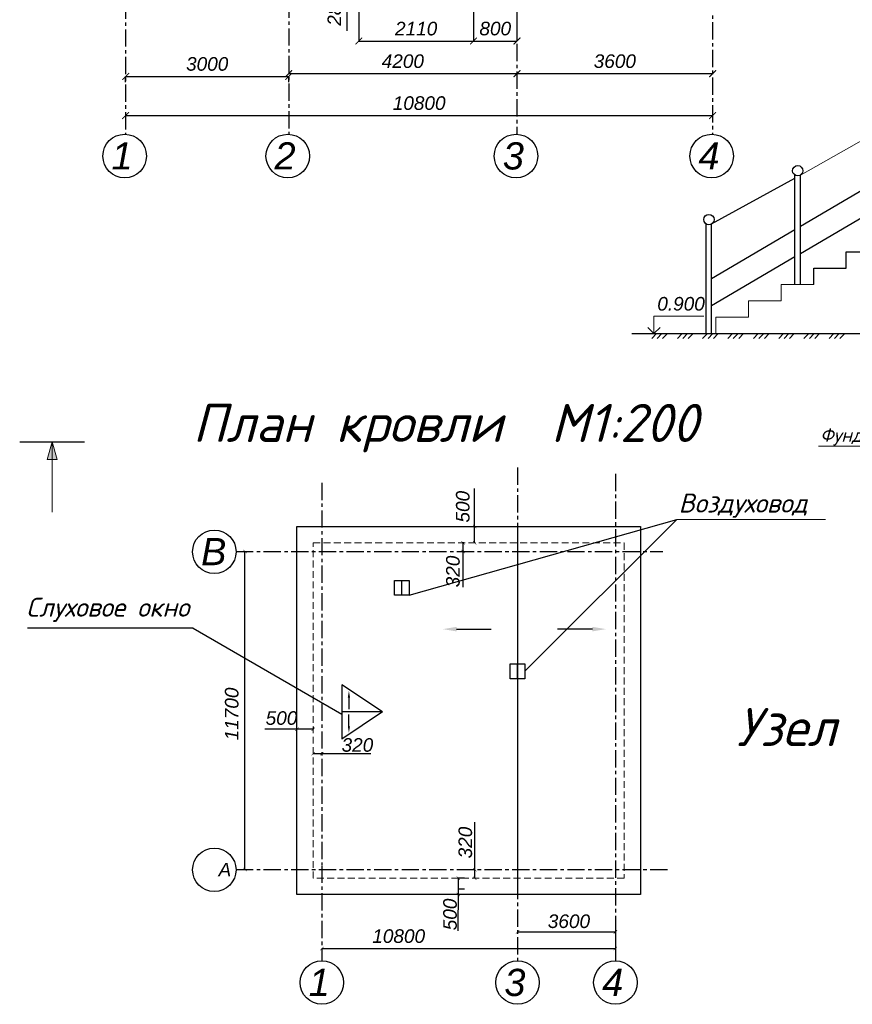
# Model space of a CAD drawing. Header units: millimetres. Extents: x 84778 to 227326, y -44398 to 146312.
# Tile 9 of 67: x 163644 to 178962, y -21740 to -3630. Entities that reach past the tile are written whole.
import ezdxf

# ---------------------------------------------------------------- set-up
doc = ezdxf.new("R2010")
doc.units = ezdxf.units.MM
doc.header["$LTSCALE"] = 10
for name, pattern in [('ACAD_ISO03W100', [30, 12, -18]), ('CENTER', [50.8, 31.75, -6.35, 6.35, -6.35]), ('DASHED', [19.05, 12.7, -6.35]), ('DASHED2', [9.525, 6.35, -3.175])]:
    doc.linetypes.add(name, pattern=pattern)
for name, color, linetype in [('Осевая', 7, 'CENTER'), ('Размерная', 7, 'Continuous'), ('Текст', 7, 'Continuous'), ('Штриховка', 7, 'DASHED')]:
    doc.layers.add(name, color=color, linetype=linetype)
for name, color, linetype, lineweight in [('Основная', 7, 'Continuous', 30), ('основной', 7, 'Continuous', 30), ('пунктирная', 7, 'ACAD_ISO03W100', 20), ('Тонкая', 7, 'Continuous', 25)]:
    doc.layers.add(name, color=color, linetype=linetype, lineweight=lineweight)
doc.styles.add('Isocpeur', font='isocpeui.ttf')
doc.styles.add('JOHN 13', font='isocpeui.ttf', dxfattribs={"height": 3.5})
doc.styles.add('STIL 888', font='ARIALI.TTF')
doc.dimstyles.new('ISO-25$0', dxfattribs={"dimtxt": 250, "dimasz": 125, "dimexe": 1.25, "dimexo": 0.625, "dimgap": 100, "dimtad": 1, "dimdec": 0, "dimtxsty": 'STIL 888', "dimblk": 'ARCHTICK', "dimcen": 2.5, "dimadec": 0, "dimazin": 0, "dimtfac": 1, "dimtdec": 0, "dimtmove": 0, "dimatfit": 3, "dimfxl": 0, "dimarcsym": 0})

# ---------------------------------------------------------------- blocks, each defined once
blk = doc.blocks.new('_ArchTick')
at = {"color": 0, "linetype": 'ByBlock', "const_width": 0.15}
blk.add_lwpolyline([(-0.5, -0.5), (0.5, 0.5)], dxfattribs=at)
blk = doc.blocks.new('*D39')
at = {"layer": 'Defpoints', "color": 0, "linetype": 'Continuous', "ltscale": 1000}
for p in [(168593, -4673), (165593, -4777), (168593, -4777)]:
    blk.add_point(p, dxfattribs=at)
at = {"layer": 'Размерная', "color": 0, "linetype": 'Continuous', "lineweight": -2, "ltscale": 1000}
for p, q in [((165593, -4776), (165593, -4672)), ((165593, -4673), (168593, -4673)), ((168593, -4776), (168593, -4672))]:
    blk.add_line(p, q, dxfattribs=at)
at = {"layer": 'Размерная', "color": 0, "linetype": 'Continuous', "lineweight": -2, "ltscale": 1000, "xscale": 125, "yscale": 125, "zscale": 125, "rotation": 180}
blk.add_blockref('_ArchTick', (165593, -4673), dxfattribs=at)
at = {"layer": 'Размерная', "color": 0, "linetype": 'Continuous', "lineweight": -2, "ltscale": 1000, "xscale": 125, "yscale": 125, "zscale": 125}
blk.add_blockref('_ArchTick', (168593, -4673), dxfattribs=at)
at = {"layer": 'Размерная', "color": 0, "linetype": 'Continuous', "ltscale": 1000, "insert": (167093, -4445), "char_height": 250, "attachment_point": 5, "style": 'STIL 888'}
blk.add_mtext('3000', dxfattribs=at)
blk = doc.blocks.new('*D40')
at = {"layer": 'Defpoints', "color": 0, "linetype": 'Continuous', "ltscale": 1000}
for p in [(168593, -4622), (172793, -4622), (172793, -4622)]:
    blk.add_point(p, dxfattribs=at)
at = {"layer": 'Размерная', "color": 0, "linetype": 'Continuous', "lineweight": -2, "ltscale": 1000}
for p, q in [((168593, -4621), (168593, -4621)), ((168593, -4622), (172793, -4622)), ((172793, -4621), (172793, -4621))]:
    blk.add_line(p, q, dxfattribs=at)
at = {"layer": 'Размерная', "color": 0, "linetype": 'Continuous', "lineweight": -2, "ltscale": 1000, "xscale": 125, "yscale": 125, "zscale": 125, "rotation": 180}
blk.add_blockref('_ArchTick', (168593, -4622), dxfattribs=at)
at = {"layer": 'Размерная', "color": 0, "linetype": 'Continuous', "lineweight": -2, "ltscale": 1000, "xscale": 125, "yscale": 125, "zscale": 125}
blk.add_blockref('_ArchTick', (172793, -4622), dxfattribs=at)
at = {"layer": 'Размерная', "color": 0, "linetype": 'Continuous', "ltscale": 1000, "insert": (170693, -4394), "char_height": 250, "attachment_point": 5, "style": 'STIL 888'}
blk.add_mtext('4200', dxfattribs=at)
blk = doc.blocks.new('*D41')
at = {"layer": 'Defpoints', "color": 0, "linetype": 'Continuous', "ltscale": 1000}
for p in [(172793, -4622), (176393, -4622), (176393, -4622)]:
    blk.add_point(p, dxfattribs=at)
at = {"layer": 'Размерная', "color": 0, "linetype": 'Continuous', "lineweight": -2, "ltscale": 1000}
for p, q in [((172793, -4621), (172793, -4621)), ((172793, -4622), (176393, -4622)), ((176393, -4621), (176393, -4621))]:
    blk.add_line(p, q, dxfattribs=at)
at = {"layer": 'Размерная', "color": 0, "linetype": 'Continuous', "lineweight": -2, "ltscale": 1000, "xscale": 125, "yscale": 125, "zscale": 125, "rotation": 180}
blk.add_blockref('_ArchTick', (172793, -4622), dxfattribs=at)
at = {"layer": 'Размерная', "color": 0, "linetype": 'Continuous', "lineweight": -2, "ltscale": 1000, "xscale": 125, "yscale": 125, "zscale": 125}
blk.add_blockref('_ArchTick', (176393, -4622), dxfattribs=at)
at = {"layer": 'Размерная', "color": 0, "linetype": 'Continuous', "ltscale": 1000, "insert": (174593, -4394), "char_height": 250, "attachment_point": 5, "style": 'STIL 888'}
blk.add_mtext('3600', dxfattribs=at)
blk = doc.blocks.new('*D42')
at = {"layer": 'Defpoints', "color": 0, "linetype": 'Continuous', "ltscale": 1000}
for p in [(169883, -2868), (171993, -2868), (171993, -4022)]:
    blk.add_point(p, dxfattribs=at)
at = {"layer": 'Размерная', "color": 0, "linetype": 'Continuous', "lineweight": -2, "ltscale": 1000}
for p, q in [((169883, -2869), (169883, -4023)), ((171993, -2869), (171993, -4023)), ((169883, -4022), (171993, -4022))]:
    blk.add_line(p, q, dxfattribs=at)
at = {"layer": 'Размерная', "color": 0, "linetype": 'Continuous', "lineweight": -2, "ltscale": 1000, "xscale": 125, "yscale": 125, "zscale": 125, "rotation": 180}
blk.add_blockref('_ArchTick', (169883, -4022), dxfattribs=at)
at = {"layer": 'Размерная', "color": 0, "linetype": 'Continuous', "lineweight": -2, "ltscale": 1000, "xscale": 125, "yscale": 125, "zscale": 125}
blk.add_blockref('_ArchTick', (171993, -4022), dxfattribs=at)
at = {"layer": 'Размерная', "color": 0, "linetype": 'Continuous', "ltscale": 1000, "insert": (170938, -3795), "char_height": 250, "attachment_point": 5, "style": 'STIL 888'}
blk.add_mtext('2110', dxfattribs=at)
blk = doc.blocks.new('*D43')
at = {"layer": 'Defpoints', "color": 0, "linetype": 'Continuous', "ltscale": 1000}
for p in [(172793, -2588), (171993, -2868), (172793, -4022)]:
    blk.add_point(p, dxfattribs=at)
at = {"layer": 'Размерная', "color": 0, "linetype": 'Continuous', "lineweight": -2, "ltscale": 1000}
for p, q in [((172793, -2589), (172793, -4023)), ((171993, -2869), (171993, -4023)), ((171993, -4022), (172793, -4022))]:
    blk.add_line(p, q, dxfattribs=at)
at = {"layer": 'Размерная', "color": 0, "linetype": 'Continuous', "lineweight": -2, "ltscale": 1000, "xscale": 125, "yscale": 125, "zscale": 125, "rotation": 180}
blk.add_blockref('_ArchTick', (171993, -4022), dxfattribs=at)
at = {"layer": 'Размерная', "color": 0, "linetype": 'Continuous', "lineweight": -2, "ltscale": 1000, "xscale": 125, "yscale": 125, "zscale": 125}
blk.add_blockref('_ArchTick', (172793, -4022), dxfattribs=at)
at = {"layer": 'Размерная', "color": 0, "linetype": 'Continuous', "ltscale": 1000, "insert": (172393, -3794), "char_height": 250, "attachment_point": 5, "style": 'STIL 888'}
blk.add_mtext('800', dxfattribs=at)
blk = doc.blocks.new('*D93')
at = {"layer": 'Defpoints', "color": 0, "linetype": 'Continuous', "ltscale": 1000}
for p in [(169661, -2588), (169662, -2588), (169662, -2868)]:
    blk.add_point(p, dxfattribs=at)
at = {"layer": 'Размерная', "color": 0, "linetype": 'Continuous', "lineweight": -2, "ltscale": 1000}
for p, q in [((169661, -2588), (169660, -2588)), ((169661, -2588), (169661, -2868)), ((169661, -2868), (169660, -2868)), ((169661, -2868), (169661, -3833))]:
    blk.add_line(p, q, dxfattribs=at)
at = {"layer": 'Размерная', "color": 0, "linetype": 'Continuous', "lineweight": -2, "ltscale": 1000, "xscale": 125, "yscale": 125, "zscale": 125}
for p, rotation in [((169661, -2588), 90), ((169661, -2868), 270)]:
    blk.add_blockref('_ArchTick', p, dxfattribs=dict(at, rotation=rotation))
at = {"layer": 'Размерная', "color": 0, "linetype": 'Continuous', "ltscale": 1000, "insert": (169434, -3450), "char_height": 250, "attachment_point": 5, "rotation": 90, "style": 'STIL 888'}
blk.add_mtext('280', dxfattribs=at)
blk = doc.blocks.new('*D152')
at = {"layer": 'Defpoints', "color": 0, "ltscale": 1000}
for p in [(165593, -5393), (176393, -5393), (176393, -5393)]:
    blk.add_point(p, dxfattribs=at)
at = {"layer": 'Размерная', "color": 0, "lineweight": -2, "ltscale": 1000}
for p, q in [((165593, -5392), (165593, -5391)), ((165593, -5393), (176393, -5393)), ((176393, -5392), (176393, -5391))]:
    blk.add_line(p, q, dxfattribs=at)
at = {"layer": 'Размерная', "color": 0, "lineweight": -2, "ltscale": 1000, "xscale": 125, "yscale": 125, "zscale": 125, "rotation": 180}
blk.add_blockref('_ArchTick', (165593, -5393), dxfattribs=at)
at = {"layer": 'Размерная', "color": 0, "lineweight": -2, "ltscale": 1000, "xscale": 125, "yscale": 125, "zscale": 125}
blk.add_blockref('_ArchTick', (176393, -5393), dxfattribs=at)
at = {"layer": 'Размерная', "color": 0, "ltscale": 1000, "insert": (170993, -5165), "char_height": 250, "attachment_point": 5, "style": 'STIL 888'}
blk.add_mtext('10800', dxfattribs=at)

msp = doc.modelspace()

# ---------------------------------------------------------------- hatches: boundary and pattern name
at = {"layer": 'Тонкая', "linetype": 'Continuous', "lineweight": 0, "ltscale": 1000}
h = msp.add_hatch(color=256, dxfattribs=at)
h.paths.add_polyline_path([(164240.3, -11396.9), (164148, -11721.4), (164240.3, -11721.4)])
h.paths.add_polyline_path([(164240.3, -11396.9), (164240.3, -11721.4), (164332.5, -11721.4)])

# ---------------------------------------------------------------- linework, layer by layer
at = {"lineweight": 20}
msp.add_line((178470.7, -12825.8), (175732.7, -12825.8), dxfattribs=at)
for p, q in [((171680.1, -14839.4), (172320, -14839.4)), ((174180.8, -14839.4), (173540.9, -14839.4)), ((169700.7, -16098.3), (169700.7, -16311.4)), ((169700.7, -16624.3), (169700.7, -16411.2))]:
    msp.add_line(p, q)
at = {"color": 0}
msp.add_lwpolyline([(166838, -14821.8), (169570.1, -16401.5)], dxfattribs=at)
for points in [[(171680.1, -14881), (171430.1, -14839.3), (171680.1, -14797.7)], [(174180.8, -14881), (174430.8, -14839.3), (174180.8, -14797.7)], [(169679.9, -16098.3), (169700.7, -15973.3), (169721.5, -16098.3)], [(169679.9, -16624.3), (169700.7, -16749.3), (169721.5, -16624.3)]]:
    msp.add_solid(points)
at = {"layer": 'Осевая'}
for points in [[(172792.5, 11163.8), (172792.5, -5737.7)], [(176392.5, 11053.9), (176392.5, -5737.7)], [(165592.5, 10925), (165592.5, -5737.7)], [(168592.5, 10943.4), (168592.5, -5737.7)], [(172803.6, -11868.9), (172803.6, -20940)], [(174603.6, -11984.1), (174603.6, -20940)], [(169203.6, -12147.4), (169203.6, -19171.7)], [(167624.1, -13411.7), (175479.2, -13411.7)], [(169203.6, -19189.2), (169203.6, -20940)], [(167624.1, -19261.7), (175605, -19261.7)]]:
    msp.add_lwpolyline(points, dxfattribs=at)
at = {"layer": 'Основная', "linetype": 'DASHED2', "ltscale": 1000}
for points in [[(170536.4, -13945.9), (170806.4, -13945.9), (170806.4, -14215.9), (170536.4, -14215.9), (170536.4, -13945.9)], [(172668.6, -15480.4), (172938.6, -15480.4), (172938.6, -15750.4), (172668.6, -15750.4), (172668.6, -15480.4)]]:
    msp.add_lwpolyline(points, dxfattribs=at)
at = {"layer": 'основной', "linetype": 'Continuous', "lineweight": 30, "ltscale": 1000}
msp.add_line((174907.5, -9401.4), (182451.6, -9401.4), dxfattribs=at)
at = {"layer": 'основной', "linetype": 'ByBlock', "lineweight": 30, "ltscale": 1000}
msp.add_lwpolyline([(168743.6, -12951.7), (175063.6, -12951.7)], dxfattribs=at)
at = {"layer": 'основной', "linetype": 'ByBlock', "ltscale": 1000}
for points in [[(168743.6, -19721.7), (168743.6, -12951.7)], [(172803.6, -12951.7), (172803.6, -19621.7)], [(175063.6, -12951.7), (175063.6, -19721.7)], [(175063.6, -19721.7), (168743.6, -19721.7)]]:
    msp.add_lwpolyline(points, dxfattribs=at)
at = {"layer": 'основной', "linetype": 'Continuous', "ltscale": 1000}
for points in [[(170671.4, -14215.9), (170671.4, -13945.9)], [(172803.6, -15750.4), (172803.6, -15480.4)]]:
    msp.add_lwpolyline(points, dxfattribs=at)
at = {"layer": 'основной'}
for points in [[(170320.1, -16361.3), (169570.1, -15861.3)], [(169570.1, -15861.3), (169570.1, -16861.3)], [(170320.1, -16361.3), (169570.1, -16361.3)], [(170320.1, -16361.3), (169570.1, -16861.3)]]:
    msp.add_lwpolyline(points, dxfattribs=at)
at = {"layer": 'пунктирная', "linetype": 'DASHED'}
for points in [[(169043.6, -13251.7), (174763.6, -13251.7)], [(169043.6, -19421.7), (169043.6, -13251.7)], [(174763.6, -13251.7), (174763.6, -19421.7)], [(174763.6, -19421.7), (169043.6, -19421.7)]]:
    msp.add_lwpolyline(points, dxfattribs=at)
at = {"layer": 'Размерная', "linetype": 'ByBlock', "lineweight": 20}
for p, q in [((175313, -9401.4), (175313, -9081.4)), ((175313, -9081.4), (176229.9, -9081.4)), ((175199.9, -9288.3), (175313, -9401.4)), ((175426.2, -9288.3), (175313, -9401.4))]:
    msp.add_line(p, q, dxfattribs=at)
at = {"layer": 'Размерная', "linetype": 'DASHED2', "ltscale": 1000}
for p, q in [((172013.2, -13051.7), (172013.2, -12251.2)), ((172013.2, -13251.7), (172013.2, -13051.7)), ((171815.6, -13251.7), (171798.2, -13251.7)), ((171798.8, -13251.7), (171798.8, -13411.7)), ((172012.9, -13251.7), (172012.5, -13251.7)), ((171815.6, -13411.7), (171798.2, -13411.7)), ((171798.8, -13411.7), (171798.8, -14066.8)), ((169043.6, -16630.2), (169043.6, -16680)), ((168843.6, -16679.4), (168151.2, -16679.4)), ((169043.6, -16679.4), (168843.6, -16679.4)), ((169043.6, -17129.5), (169043.6, -17129.1)), ((169043.6, -17129.8), (169203.6, -17129.8)), ((169203.6, -17129.5), (169203.6, -17129.1)), ((169203.6, -17129.8), (170106.4, -17129.8)), ((172017.6, -19261.7), (172017.6, -18390.5)), ((172017.3, -19261.7), (172017, -19261.7)), ((172017.6, -19421.7), (172017.6, -19261.7)), ((171827.1, -19421.7), (171713, -19421.7)), ((171713.6, -19421.7), (171713.6, -19621.7)), ((172017.3, -19421.7), (172017, -19421.7)), ((171713.6, -19621.7), (171707.5, -20390.6)), ((171827.1, -19621.7), (171713, -19621.7))]:
    msp.add_line(p, q, dxfattribs=at)
at = {"layer": 'Размерная', "linetype": 'Continuous', "ltscale": 1000}
for p, q in [((167766.2, -13411.7), (167788.8, -13411.7)), ((167788.1, -19261.7), (167788.1, -13411.7)), ((174603.6, -20189.8), (174603.6, -20714.1)), ((172803.6, -20408.7), (172803.6, -20408.4)), ((172803.6, -20409), (174603.6, -20409)), ((174603.6, -20408.7), (174603.6, -20408.4)), ((169203.6, -20713.2), (169203.6, -20712.8)), ((169203.6, -20713.5), (174603.6, -20713.5))]:
    msp.add_line(p, q, dxfattribs=at)
at = {"layer": 'Тонкая', "linetype": 'Continuous', "lineweight": 0, "ltscale": 1000}
for p, q in [((178007.3, -6487.1), (179597.5, -5587.1)), ((178251.6, -8501.4), (177651.6, -8501.4)), ((177651.6, -8501.4), (177651.6, -8801.4)), ((177651.6, -8801.4), (177051.6, -8801.4)), ((177051.6, -8801.4), (177051.6, -9101.4)), ((177051.6, -9101.4), (176451.6, -9101.4)), ((176451.6, -9101.4), (176451.6, -9401.4)), ((182001.5, -11473.6), (178341.2, -11473.6))]:
    msp.add_line(p, q, dxfattribs=at)
at = {"layer": 'Тонкая', "linetype": 'Continuous', "ltscale": 1000}
for p, q in [((177907.3, -8501.4), (177907.3, -6487.1)), ((178007.3, -8501.4), (178007.3, -6487.1)), ((178007.3, -7428.4), (179597.5, -6494.7)), ((176374.3, -7387.1), (177907.3, -6543.7)), ((178007.3, -7928.4), (179597.5, -6994.7)), ((176274.3, -9401.4), (176274.3, -7387.1)), ((176374.3, -9401.4), (176374.3, -7387.1)), ((176374.3, -8387.1), (177907.3, -7487.1)), ((176374.3, -8887.1), (177907.3, -7987.1))]:
    msp.add_line(p, q, dxfattribs=at)
at = {"layer": 'Тонкая', "ltscale": 1000}
for p, q in [((178851.6, -8201.4), (178851.6, -7901.4)), ((178851.6, -7901.4), (179451.6, -7901.4)), ((178251.6, -8501.4), (178251.6, -8201.4)), ((178251.6, -8201.4), (178851.6, -8201.4))]:
    msp.add_line(p, q, dxfattribs=at)
at = {"layer": 'Тонкая', "linetype": 'ByBlock', "ltscale": 1000}
msp.add_line((174907.5, -9401.4), (182491.6, -9401.4), dxfattribs=at)
at = {"layer": 'Тонкая', "linetype": 'Continuous', "lineweight": 30, "ltscale": 1000}
msp.add_lwpolyline([(163643.5, -11396.9), (164837, -11396.9)], dxfattribs=at)
at = {"layer": 'Тонкая', "linetype": 'Continuous', "lineweight": 0, "ltscale": 1000}
for points in [[(164240.3, -11396.9), (164148, -11721.4), (164148, -11721.4)], [(164240.3, -11396.9), (164332.5, -11721.4), (164332.5, -11721.4)], [(164240.3, -11396.9), (164240.3, -12688.9)], [(164148, -11721.4), (164240.3, -11721.4)], [(164332.5, -11721.4), (164240.3, -11721.4)]]:
    msp.add_lwpolyline(points, dxfattribs=at)
at = {"layer": 'Тонкая', "linetype": 'Continuous', "ltscale": 1000}
for points in [[(170806.4, -14215.9), (175732.7, -12825.8)], [(175732.7, -12825.8), (172938.6, -15615.4)]]:
    msp.add_lwpolyline(points, dxfattribs=at)
at = {"layer": 'Тонкая', "ltscale": 1000}
msp.add_lwpolyline([(166838, -14821.8), (163786.5, -14821.8)], dxfattribs=at)
at = {"layer": 'Тонкая', "ltscale": 50}
for centre in [(165575.2, -6137.3), (168575.2, -6137.3), (172775.2, -6137.3), (176375.2, -6137.3), (167224.1, -13416.7), (167224.1, -19266.7), (169203.6, -21340), (172803.6, -21340), (174603.6, -21340)]:
    msp.add_circle(centre, 400, dxfattribs=at)
at = {"layer": 'Тонкая', "linetype": 'Continuous', "ltscale": 1000}
for centre in [(177957.3, -6406.7), (176324.3, -7306.7)]:
    msp.add_circle(centre, 94.7, dxfattribs=at)
at = {"layer": 'Тонкая', "color": 7, "linetype": 'Continuous', "lineweight": 0, "ltscale": 1000}
for centre, start, end in [((177957.3, -6406.7), 0, 180), ((177957.3, -6406.7), 180, 0), ((176324.3, -7306.7), 0, 180), ((176324.3, -7306.7), 180, 0)]:
    msp.add_arc(centre, 94.7, start, end, dxfattribs=at)
at = {"layer": 'Штриховка'}
for p, q in [((175359.7, -9401.4), (175266.7, -9499.1)), ((175359.7, -9401.4), (175266.7, -9499.1)), ((175459.7, -9401.4), (175366.7, -9499.1)), ((175459.7, -9401.4), (175366.7, -9499.1)), ((175559.7, -9401.4), (175466.7, -9499.1)), ((175559.7, -9401.4), (175466.7, -9499.1)), ((175832.1, -9401.4), (175739.1, -9499.1)), ((175932.1, -9401.4), (175839.1, -9499.1)), ((176032.1, -9401.4), (175939.1, -9499.1)), ((176295.5, -9401.4), (176202.5, -9499.1)), ((176395.5, -9401.4), (176302.5, -9499.1)), ((176495.5, -9401.4), (176402.5, -9499.1)), ((176759.6, -9401.4), (176666.6, -9499.1)), ((176759.6, -9401.4), (176666.6, -9499.1)), ((176859.6, -9401.4), (176766.6, -9499.1)), ((176859.6, -9401.4), (176766.6, -9499.1)), ((176959.6, -9401.4), (176866.6, -9499.1)), ((176959.6, -9401.4), (176866.6, -9499.1)), ((177232, -9401.4), (177139.1, -9499.1)), ((177332, -9401.4), (177239.1, -9499.1)), ((177432, -9401.4), (177339.1, -9499.1)), ((177695.4, -9401.4), (177602.4, -9499.1)), ((177795.4, -9401.4), (177702.4, -9499.1)), ((177895.4, -9401.4), (177802.4, -9499.1)), ((178159.5, -9401.4), (178066.5, -9499.1)), ((178259.5, -9401.4), (178166.5, -9499.1)), ((178359.5, -9401.4), (178266.5, -9499.1)), ((178622.9, -9401.4), (178529.9, -9499.1)), ((178622.9, -9401.4), (178529.9, -9499.1)), ((178722.9, -9401.4), (178629.9, -9499.1)), ((178722.9, -9401.4), (178629.9, -9499.1)), ((178822.9, -9401.4), (178729.9, -9499.1)), ((178822.9, -9401.4), (178729.9, -9499.1))]:
    msp.add_line(p, q, dxfattribs=at)

# ---------------------------------------------------------------- block references
at = {"layer": 'Размерная', "linetype": 'DASHED2', "ltscale": 1000, "xscale": 62.5, "yscale": 62.5, "zscale": 62.5}
for p, rotation in [((172013.2, -12951.7), 90), ((171798.8, -13251.7), 90), ((172013.2, -13251.7), 270), ((171798.8, -13411.7), 270), ((168743.6, -16679.4), 180), ((169043.6, -17129.8), 180), ((172017.6, -19261.7), 90), ((171713.6, -19421.7), 90), ((172017.6, -19421.7), 270), ((171713.6, -19721.7), 270)]:
    msp.add_blockref('_ArchTick', p, dxfattribs=dict(at, rotation=rotation))
at = {"layer": 'Размерная', "linetype": 'Continuous', "ltscale": 1000, "xscale": 62.5, "yscale": 62.5, "zscale": 62.5}
for p, rotation in [((167788.1, -13411.7), 90), ((167788.1, -19261.7), 270), ((172803.6, -20409), 180), ((169203.6, -20713.5), 180)]:
    msp.add_blockref('_ArchTick', p, dxfattribs=dict(at, rotation=rotation))
at = {"layer": 'Размерная', "linetype": 'DASHED2', "ltscale": 1000, "xscale": 62.5, "yscale": 62.5, "zscale": 62.5}
for p in [(169043.6, -16679.4), (169203.6, -17129.8)]:
    msp.add_blockref('_ArchTick', p, dxfattribs=at)
at = {"layer": 'Размерная', "linetype": 'Continuous', "ltscale": 1000, "xscale": 62.5, "yscale": 62.5, "zscale": 62.5}
for p in [(174603.6, -20409), (174603.6, -20713.5)]:
    msp.add_blockref('_ArchTick', p, dxfattribs=at)

# ---------------------------------------------------------------- texts
at = {"style": 'Isocpeur'}
for s, p in [('План кровли  М1:200', (166826.9, -11396.5)), ('Узел "А"  М1:20', (176835.2, -16990.3))]:
    msp.add_text(s, height=700, dxfattribs=at).set_placement(p)
at = {"layer": 'Размерная', "linetype": 'ByBlock', "ltscale": 50, "style": 'STIL 888'}
msp.add_text('0.900', height=250, dxfattribs=at).set_placement((175374.4, -8979.6))
at = {"layer": 'Размерная', "linetype": 'DASHED2', "ltscale": 1000, "char_height": 250, "attachment_point": 5, "rotation": 90, "style": 'STIL 888'}
for s, insert in [('500', (171796.4, -12588)), ('320', (171615.3, -13779.2)), ('320', (171843.3, -18765.1)), ('500', (171562, -20087.6))]:
    msp.add_mtext(s, dxfattribs=dict(at, insert=insert))
at = {"layer": 'Размерная', "linetype": 'Continuous', "ltscale": 1000, "insert": (167545.6, -16399.9), "char_height": 250, "attachment_point": 5, "rotation": 90, "style": 'STIL 888'}
msp.add_mtext('11700', dxfattribs=at)
at = {"layer": 'Размерная', "linetype": 'DASHED2', "ltscale": 1000, "char_height": 250, "attachment_point": 5, "style": 'STIL 888'}
for s, insert in [('500', (168460, -16476.1)), ('320', (169857.1, -16971.5))]:
    msp.add_mtext(s, dxfattribs=dict(at, insert=insert))
at = {"layer": 'Размерная', "linetype": 'Continuous', "ltscale": 1000, "char_height": 250, "attachment_point": 5, "style": 'STIL 888'}
for s, insert in [('3600', (173748.5, -20213.9)), ('10800', (170616.6, -20487.1))]:
    msp.add_mtext(s, dxfattribs=dict(at, insert=insert))
at = {"layer": 'Текст', "ltscale": 50, "style": 'STIL 888'}
for s, height, p in [('1', 500, (165331.9, -6384.7)), ('2', 500, (168331.9, -6384.7)), ('3', 500, (172531.9, -6384.7)), ('4', 500, (176131.9, -6384.7)), ('В', 500, (166980.8, -13664.1)), ('А', 250, (167302.4, -19387.9)), ('1', 500, (168960.3, -21587.4)), ('3', 500, (172560.3, -21587.4)), ('4', 500, (174360.3, -21587.4))]:
    msp.add_text(s, height=height, dxfattribs=at).set_placement(p)
at = {"layer": 'Текст', "lineweight": 20, "style": 'JOHN 13'}
for s, p in [('Воздуховод', (175766.8, -12695.5)), ('Слуховое окно', (163763.9, -14610.4))]:
    msp.add_text(s, height=350, dxfattribs=at).set_placement(p)
at = {"layer": 'Тонкая', "linetype": 'Continuous', "lineweight": 0, "ltscale": 1000, "style": 'Isocpeur'}
msp.add_text('Фундаментная балка', height=250, dxfattribs=at).set_placement((178370.2, -11394.4))

# ---------------------------------------------------------------- dimensions: what is measured, and where the dimension line sits
at = {"layer": 'Размерная', "linetype": 'Continuous', "ltscale": 1000}
dim = msp.add_linear_dim(base=(169661.4, -2588.2), p1=(169662, -2868.2), p2=(169662, -2588.2), angle=90, dimstyle='ISO-25$0', dxfattribs=at)
dim.commit()
dim.dimension.update_dxf_attribs({"geometry": '*D93', "text_midpoint": (169661.4, -3450.3), "dimtype": 160})
at = {"layer": 'Размерная', "linetype": 'Continuous', "ltscale": 50}
for base, p1, p2, picture, middle in [((172792.51673, -4022.205221), (171993.01673, -2868.2316678), (172792.51673, -2588.2316678), '*D43', (172392.76673, -3794.476708)), ((172792.5, -4621.8), (168592.5, -4621.8), (172792.5, -4621.8), '*D40', (170692.5, -4394.1)), ((176392.5, -4621.8), (172792.5, -4621.8), (176392.5, -4621.8), '*D41', (174592.5, -4394.1))]:
    dim = msp.add_linear_dim(base=base, p1=p1, p2=p2, dimstyle='ISO-25$0', override={"dimtmove": 1}, dxfattribs=at)
    dim.commit()
    dim.dimension.update_dxf_attribs({"geometry": picture, "text_midpoint": middle})
for base, p1, p2, picture, middle in [((171993, -4022.2), (169883, -2868.2), (171993, -2868.2), '*D42', (170938, -3794.6)), ((168592.5, -4673.1), (165592.5, -4777), (168592.5, -4777), '*D39', (167092.5, -4445.4))]:
    dim = msp.add_linear_dim(base=base, p1=p1, p2=p2, dimstyle='ISO-25$0', dxfattribs=at)
    dim.commit()
    dim.dimension.update_dxf_attribs({"geometry": picture, "text_midpoint": middle})
at = {"layer": 'Размерная', "ltscale": 1000}
dim = msp.add_linear_dim(base=(176392.5, -5392.6), p1=(165592.5, -5392.6), p2=(176392.5, -5392.6), dimstyle='ISO-25$0', dxfattribs=at)
dim.commit()
dim.dimension.update_dxf_attribs({"geometry": '*D152', "text_midpoint": (170992.5, -5164.9)})

doc.saveas('drawing.dxf')
